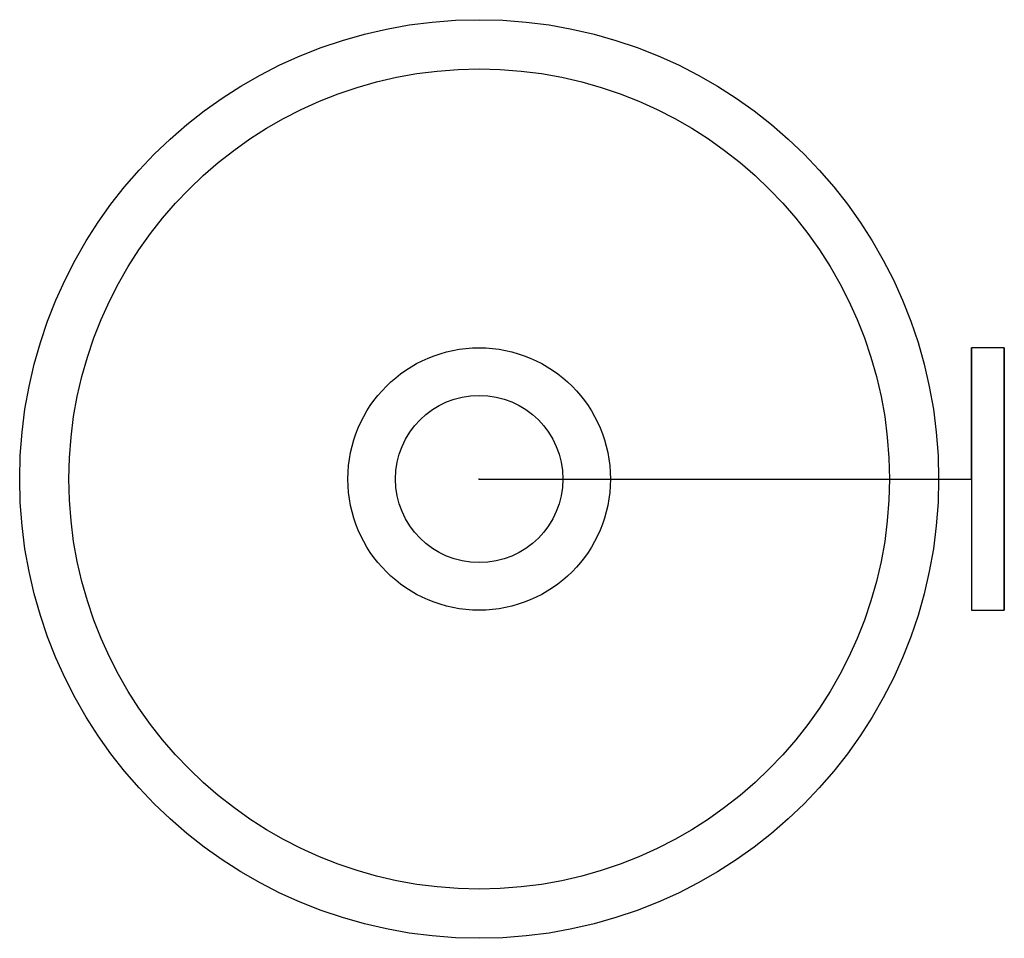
# Model space of a CAD drawing. Header units: centimetres. Extents: x -0.7 to 0.8, y -0.7 to 0.7.
import ezdxf

# ---------------------------------------------------------------- set-up
doc = ezdxf.new("R2010")
doc.units = ezdxf.units.CM
doc.header["$MEASUREMENT"] = 0
doc.layers.add('Knob v2_Sketch1', color=7, linetype='Continuous')
doc.layers.add('Knob v2_Sketch2', color=7, linetype='Continuous')

msp = doc.modelspace()

# ---------------------------------------------------------------- linework, layer by layer
at = {"layer": 'Knob v2_Sketch1'}
for p, q in [((0.75, 0), (0.75, 0.2)), ((0.75, 0.2), (0.75, -0.2)), ((0.8, 0.2), (0.75, 0.2)), ((0.8, -0.2), (0.8, 0.2)), ((0, 0), (0.75, 0)), ((0.75, 0), (0.75, -0.2)), ((0.75, -0.2), (0.8, -0.2))]:
    msp.add_line(p, q, dxfattribs=at)
for radius in [0.7, 0.625, 0.2, 0.1275]:
    msp.add_circle((0, 0), radius, dxfattribs=at)
msp.add_point((0, 0), dxfattribs=at)
at = {"layer": 'Knob v2_Sketch2'}
for p, q in [((0.8, 0.2, 0.45), (0.8, -0.2, 0.45)), ((0.8, 0.2), (0.8, 0.2, 0.45)), ((0.8, -0.2), (0.8, 0.2)), ((0.8, 0), (0.8, 0, 0.3)), ((0.8, -0.2, 0.45), (0.8, -0.2))]:
    msp.add_line(p, q, dxfattribs=at)
at = {"layer": 'Knob v2_Sketch2', "extrusion": (1, 0, 0)}
msp.add_circle((0, 0.3, 0.8), 0.1, dxfattribs=at)
at = {"layer": 'Knob v2_Sketch2'}
msp.add_point((0.8, 0), dxfattribs=at)

doc.saveas('drawing.dxf')
